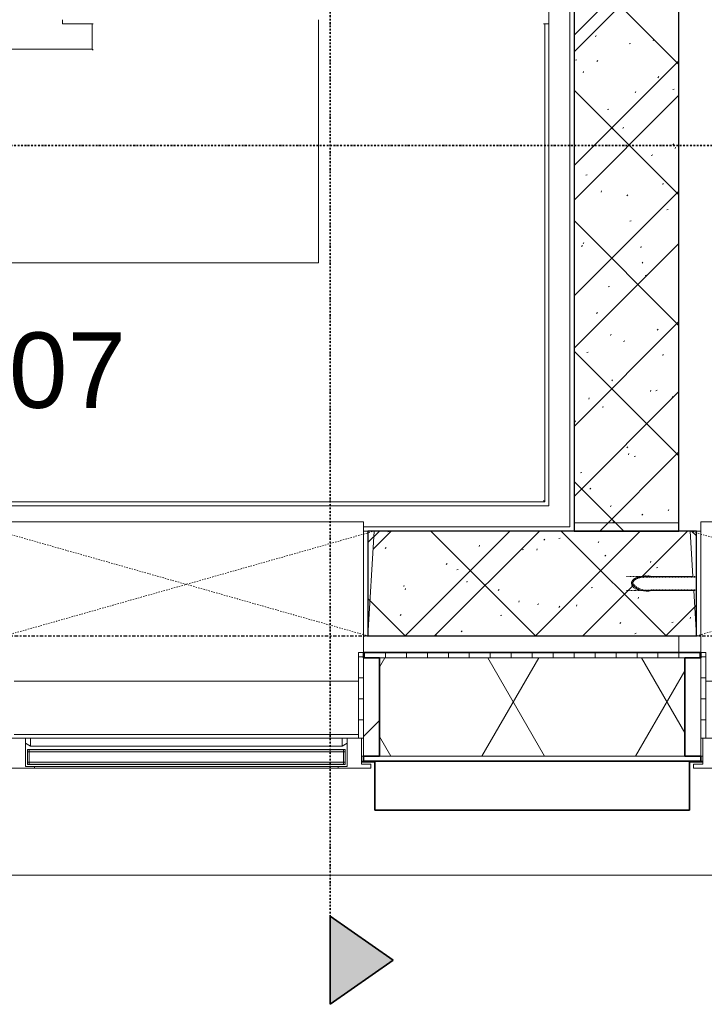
# Model space of a CAD drawing. Header units: millimetres. Extents: x -80560 to 110805, y -11020 to 52719.
# Tile 40 of 145: x 52497 to 54130, y 9121 to 11470. Entities that reach past the tile are written whole.
import ezdxf

# ---------------------------------------------------------------- set-up
doc = ezdxf.new("R2010")
doc.units = ezdxf.units.MM
for name, pattern in [('CENTER2', [20, 8, -4, 4, -4]), ('Dash', [6.35, 3.175, -3.175]), ('DASHDOT2', [8, 4, -2, 0, -2]), ('DASHED2-1', [3, 2, -1]), ('Hidden 1', [3.5, 2, -1.5])]:
    doc.linetypes.add(name, pattern=pattern)
for name, color, linetype, lineweight in [('A-DETL-MBND', 5, 'Continuous', 18), ('A-FLOR', 192, 'Continuous', 18), ('A-FLOR-OVHD', 1, 'DASHED2-1', 18), ('A-GENM', 13, 'Continuous', 18), ('A-GLAZ', 151, 'Continuous', 18), ('A-GLAZ-SILL', 1, 'Continuous', 18), ('A-WALL', 113, 'Continuous', 35), ('A-WALL-PATT', 111, 'Continuous', 35), ('G-ANNO-DIMS', 111, 'Continuous', 9), ('G-ANNO-SYMB', 111, 'Continuous', 9), ('I-WALL', 2, 'Continuous', 18), ('S-GRID', 1, 'Continuous', 9), ('S-STRS', 31, 'Continuous', 18), ('S-STRS-ANNO', 31, 'Continuous', 18)]:
    doc.layers.add(name, color=color, linetype=linetype, lineweight=lineweight)
doc.styles.add('Arial', font='arial.ttf', dxfattribs={"height": 180})
pattern_1 = [(45, (0, 0), (-176.7767, 176.7767), []), (17, (0, 0), (51.37877, 156.87645), [3.353, -159.647, 3.353, -88.647, -134]), (17, (0, 0), (51.37877, 156.87645), [-255, 3.353, -130.647]), (48, (0, 0), (-36.014, 160.26226), [3.353, -158.647, 3.353, -160.647, -132]), (48, (0, 0), (-36.014, 160.26226), [-326, 3.353, -128.647]), (71, (0, 0), (-94.825, 133.12483), [3.353, -156.647, 3.353, -87.247, -131]), (71, (0, 0), (-94.825, 133.12483), [-250.6, 3.353, -127.647])]
pattern_2 = [(0, (0, 0), (0, 50), [])]

# ---------------------------------------------------------------- blocks, each defined once
blk = doc.blocks.new('19112_SW_LeonardoCollege_R2020_rvt-1-DO_03 derde verdieping')
at = {"layer": 'A-WALL-PATT', "lineweight": 5}
h = blk.add_hatch(dxfattribs=at)
h.set_pattern_fill('FP_169', color=10, angle=45, style=0, pattern_type=2)
h.set_pattern_definition([(135, (29175, 14167.5), (-155.563, -155.563), []), (225, (29175, 14167.5), (155.563, -155.563), [])])
h.paths.add_polyline_path([(29175, 10250), (29175, 18085), (28925, 18085), (28925, 10250), (29028.3, 10250)], flags=0)
h = blk.add_hatch(dxfattribs=at)
h.set_pattern_fill('FP_170', color=10, angle=45, style=0, pattern_type=2)
h.set_pattern_definition([(45, (28837.5, 10000), (-155.563, 155.563), []), (135, (28837.5, 10000), (-155.563, -155.563), [])])
h.paths.add_polyline_path([(31600, 10000), (31600, 10250), (30083, 10250), (30083, 10000), (31377.7, 10000)], flags=0)
h.paths.add_polyline_path([(29028.3, 10000), (29217, 10000), (29217, 10250), (28433, 10250), (28433, 10000), (28734.6, 10000)], flags=0)
h.paths.add_polyline_path([(27567, 10000), (27567, 10250), (26075, 10250), (26075, 10000), (27559.9, 10000)], flags=0)
at = {"layer": 'A-WALL', "color": 250, "lineweight": 9}
for p, q in [((28423, 10250), (28433, 10250)), ((29217, 10250), (29227, 10250)), ((28433, 10000), (28423, 10000)), ((29227, 10000), (29217, 10000))]:
    blk.add_line(p, q, dxfattribs=at)
at = {"layer": 'A-WALL', "color": 50, "lineweight": 25}
for p, q in [((29217, 10250), (28433, 10250)), ((28433, 10250), (28433, 10000)), ((29217, 10000), (29217, 10250)), ((28433, 10000), (29217, 10000))]:
    blk.add_line(p, q, dxfattribs=at)
at = {"layer": 'I-WALL', "color": 50, "lineweight": 25}
for p, q in [((28925, 18085), (28925, 10250)), ((29175, 10250), (29175, 18085)), ((28925, 10250), (29175, 10250))]:
    blk.add_line(p, q, dxfattribs=at)
blk = doc.blocks.new('MB 31 Wandsparing - 866 x 1634-3275055-DO_03 derde verdieping')
at = {"layer": 'A-GENM', "linetype": 'Dash', "lineweight": 9}
for p, q in [((-456.2, 125), (424.8, -125)), ((-441.2, -125), (439.8, 125))]:
    blk.add_line(p, q, dxfattribs=at)
blk = doc.blocks.new('MB 23 Gain Inno _onder element_ - ø63 x 900-3694771-DO_03 derde verdieping')
at = {"layer": 'A-GENM', "linetype": 'Hidden 1', "lineweight": 13}
for p, q in [((-17, 167), (-15, 167)), ((-17, 60), (-17, 167)), ((-15, 167), (-15, 60)), ((15, 60), (15, 167)), ((15, 167), (17, 167)), ((17, 167), (17, 60))]:
    blk.add_line(p, q, dxfattribs=at)
at = {"layer": 'A-GENM', "linetype": 'Hidden 1', "lineweight": 13, "flags": 128}
for points in [[(-17, 0), (-17, 0.2), (-17, 0.4), (-17, 0.8), (-17, 1.2), (-17, 1.7), (-17, 2.3), (-17, 3), (-17, 3.8), (-17, 4.7), (-17, 5.7), (-17, 6.8), (-17, 7.9), (-17, 9.2), (-17, 10.5), (-17, 11.9), (-17, 13.3), (-17, 14.9), (-17, 16.5), (-17, 18.2), (-17, 20), (-17, 21.8), (-17, 23.7), (-17, 25.6), (-17, 27.6), (-17, 29.6), (-17, 31.7), (-17, 33.9), (-17, 36), (-17, 38.3), (-17, 40.5), (-17, 42.8), (-17, 45.1), (-17, 47.4), (-17, 49.8), (-17, 52.2), (-17, 54.6), (-17, 57), (-17, 59.4), (-17, 60)], [(17, 60), (17, 57.6), (17, 55.2), (17, 52.8), (17, 50.4), (17, 48.1), (17, 45.7), (17, 43.4), (17, 41.1), (17, 38.9), (17, 36.6), (17, 34.4), (17, 32.3), (17, 30.2), (17, 28.1), (17, 26.1), (17, 24.2), (17, 22.3), (17, 20.4), (17, 18.7), (17, 17), (17, 15.3), (17, 13.8), (17, 12.3), (17, 10.8), (17, 9.5), (17, 8.3), (17, 7.1), (17, 6), (17, 5), (17, 4.1), (17, 3.3), (17, 2.5), (17, 1.9), (17, 1.3), (17, 0.9), (17, 0.5), (17, 0.2), (17, 0.1), (17, 0)]]:
    blk.add_lwpolyline(points, dxfattribs=at)
at = {"layer": 'A-GENM', "linetype": 'Hidden 1', "lineweight": 13}
for points in [[(-15, 60), (-17, 51.1), (-16.4, 34.7), (-7, 21.1), (0, 15)], [(17, 60), (19.2, 50.3), (18.5, 32.5), (7.9, 18.1), (0, 11.7)]]:
    blk.add_open_spline(points, degree=3, dxfattribs=at)
for points, knots in [([(0, 11.7), (-0.7, 11.8), (-2.1, 12.1), (-4, 12.6), (-5.5, 13.3), (-6.6, 13.9), (-7.4, 14.5), (-8.1, 15.1), (-9.1, 16), (-10.2, 17.3), (-11.1, 18.7), (-11.7, 19.7), (-12.1, 20.3), (-12.3, 20.7), (-12.6, 21.1), (-12.8, 21.7), (-13.3, 22.8), (-13.9, 24.3), (-14.4, 26), (-14.8, 27.2), (-15.1, 28.2), (-15.3, 29.2), (-15.6, 30.5), (-15.9, 32.1), (-16.1, 34.1), (-16.4, 36.1), (-16.6, 38.1), (-16.7, 40.1), (-16.8, 42.1), (-16.9, 44.1), (-16.9, 46.1), (-17, 48.8), (-17, 53.4), (-17, 57.4), (-17, 60)], [0, 0, 0, 0, 0.035714, 0.071429, 0.107143, 0.125, 0.142857, 0.160714, 0.178571, 0.214286, 0.25, 0.267857, 0.276786, 0.285714, 0.294643, 0.303571, 0.321429, 0.357143, 0.392857, 0.410714, 0.428571, 0.446429, 0.464286, 0.5, 0.535714, 0.571429, 0.607143, 0.642857, 0.678571, 0.714286, 0.75, 0.785714, 0.857143, 1, 1, 1, 1]), ([(0, 15), (0.7, 15.1), (1.9, 15.3), (3.7, 15.9), (5, 16.6), (5.9, 17.1), (6.4, 17.4), (6.8, 17.8), (7.4, 18.3), (8.2, 19.1), (9.2, 20.4), (10, 21.7), (10.5, 22.7), (10.8, 23.2), (11, 23.6), (11.2, 24.1), (11.5, 24.6), (11.9, 25.6), (12.4, 27), (12.8, 28.5), (13.2, 29.7), (13.4, 30.6), (13.6, 31.5), (13.8, 32.7), (14.1, 34.2), (14.3, 36.1), (14.5, 37.9), (14.6, 39.8), (14.8, 41.6), (14.8, 43.5), (14.9, 45.3), (14.9, 47.2), (15, 49.6), (15, 53.9), (15, 57.6), (15, 60)], [0, 0, 0, 0, 0.035714, 0.071429, 0.107143, 0.125, 0.133929, 0.142857, 0.160714, 0.178571, 0.214286, 0.25, 0.267857, 0.276786, 0.285714, 0.294643, 0.303571, 0.321429, 0.357143, 0.392857, 0.410714, 0.428571, 0.446429, 0.464286, 0.5, 0.535714, 0.571429, 0.607143, 0.642857, 0.678571, 0.714286, 0.75, 0.785714, 0.857143, 1, 1, 1, 1])]:
    blk.add_open_spline(points, degree=3, knots=knots, dxfattribs=at)
blk = doc.blocks.new('95251-Leonardo College Leiden_rvt-1-DO_03 derde verdieping')
at = {"layer": 'A-WALL-PATT', "lineweight": 9}
h = blk.add_hatch(dxfattribs=at)
h.set_pattern_fill('FP_184', color=55, style=0, pattern_type=2)
h.set_pattern_definition(pattern_1)
h.paths.add_polyline_path([(29028.3, 10270), (29175, 10270), (29175, 14242.5), (29170, 14242.5), (29170, 14292.5), (28930, 14292.5), (28930, 14242.5), (28925, 14242.5), (28925, 10270)], flags=0)
h = blk.add_hatch(dxfattribs=at)
h.set_pattern_fill('FP_184', color=55, style=0, pattern_type=2)
h.set_pattern_definition(pattern_1)
h.paths.add_polyline_path([(31377.7, 10000), (31600, 10000), (31600, 10250), (31492, 10250), (31491, 10158.3), (31475, 10136.7), (31467.6, 10139.5), (31462.7, 10145.7), (31459.9, 10153.2), (31458.1, 10169.1), (31458, 10250), (31187, 10250), (31186, 10158.3), (31170, 10136.7), (31162.6, 10139.5), (31157.4, 10146.5), (31154.9, 10153.2), (31153.1, 10169.1), (31153, 10250), (30987, 10250), (30986, 10158.3), (30970, 10136.7), (30962.6, 10139.5), (30957.7, 10145.7), (30954.9, 10153.2), (30953.1, 10169.1), (30953, 10250), (30098, 10250), (30083, 10000), (31084, 10000)], flags=0)
h.paths.add_polyline_path([(29028.3, 10000), (29217, 10000), (29210.5, 10108), (29083.3, 10109), (29061.7, 10125), (29064.5, 10132.4), (29070.7, 10137.3), (29078.2, 10140.1), (29094.1, 10141.9), (29175.1, 10142), (29208.5, 10142), (29202, 10250), (28448, 10250), (28433, 10000), (28734.6, 10000)], flags=0)
h.paths.add_polyline_path([(26385.2, 10000), (26408, 10000), (26409, 10091.7), (26425, 10113.3), (26432.4, 10110.5), (26437.3, 10104.3), (26440.1, 10096.8), (26441.9, 10080.9), (26442, 10000), (26608, 10000), (26609, 10091.7), (26625, 10113.3), (26632.9, 10109.8), (26637.3, 10104.3), (26640.1, 10096.8), (26641.9, 10080.9), (26642, 10000), (27567, 10000), (27552, 10250), (26080, 10250), (26080, 10200), (26075, 10200), (26075, 10142), (26166.7, 10141), (26188.3, 10125), (26185.5, 10117.6), (26179.3, 10112.7), (26171.8, 10109.9), (26155.9, 10108.1), (26075, 10108), (26075, 10000), (26091.6, 10000)], flags=0)
at = {"layer": 'A-DETL-MBND', "color": 191, "lineweight": 9}
for p, q in [((27705, 11460), (27705, 11470)), ((27705, 11460), (27775, 11460)), ((27775, 11460), (27777.7, 11460)), ((27775, 11400), (27775, 11460)), ((28852.3, 11460), (28855, 11460)), ((28855, 11460), (28865, 11460)), ((28855, 11460), (28855, 10320)), ((27475, 11400), (27775, 11400)), ((27777.7, 11397.3), (27775, 11400)), ((28855, 10320), (27523, 10320)), ((28855, 10320), (28852.3, 10322.7))]:
    blk.add_line(p, q, dxfattribs=at)
at = {"layer": 'A-WALL', "color": 130, "lineweight": 5}
for p, q in [((28925, 14242.5), (28925, 10270)), ((29175, 10270), (29175, 14242.5)), ((28925, 10270), (29175, 10270)), ((28448, 10250), (28433, 10000)), ((29202, 10250), (28448, 10250)), ((29208.5, 10142), (29202, 10250)), ((29110, 10142), (29208.5, 10142)), ((29210.5, 10108), (29110, 10108)), ((29217, 10000), (29210.5, 10108)), ((28433, 10000), (29217, 10000))]:
    blk.add_line(p, q, dxfattribs=at)
blk.add_open_spline([(29061.7, 10125), (29061.8, 10125.7), (29062.1, 10127.1), (29062.6, 10129), (29063.3, 10130.5), (29063.9, 10131.6), (29064.5, 10132.4), (29065.1, 10133.1), (29066, 10134.1), (29067.3, 10135.2), (29068.7, 10136.1), (29069.7, 10136.7), (29070.3, 10137.1), (29070.7, 10137.3), (29071.1, 10137.6), (29071.7, 10137.8), (29072.8, 10138.3), (29074.3, 10138.9), (29076, 10139.4), (29077.2, 10139.8), (29078.2, 10140.1), (29079.2, 10140.3), (29080.5, 10140.6), (29082.1, 10140.9), (29084.1, 10141.1), (29086.1, 10141.4), (29088.1, 10141.6), (29090.1, 10141.7), (29092.1, 10141.8), (29094.1, 10141.9), (29096.1, 10141.9), (29098.8, 10142), (29103.4, 10142), (29107.4, 10142), (29110, 10142)], degree=3, knots=[0, 0, 0, 0, 0.035714, 0.071429, 0.107143, 0.125, 0.142857, 0.160714, 0.178571, 0.214286, 0.25, 0.267857, 0.276786, 0.285714, 0.294643, 0.303571, 0.321429, 0.357143, 0.392857, 0.410714, 0.428571, 0.446429, 0.464286, 0.5, 0.535714, 0.571429, 0.607143, 0.642857, 0.678571, 0.714286, 0.75, 0.785714, 0.857143, 1, 1, 1, 1], dxfattribs=at)
for points in [[(29083.3, 10109), (29075.3, 10111.8), (29068.1, 10117.1), (29061.7, 10125)], [(29110, 10108), (29100.6, 10105.9), (29092, 10106.1), (29084.2, 10108.7)]]:
    blk.add_open_spline(points, degree=3, dxfattribs=at)
at = {"color": 191, "lineweight": 9}
for p in [(28008.2, 10125), (29658.2, 10125)]:
    blk.add_blockref('MB 31 Wandsparing - 866 x 1634-3275055-DO_03 derde verdieping', p, dxfattribs=at)
at = {"color": 191, "lineweight": 9, "extrusion": (0, 0, -1), "rotation": 90.00000000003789}
blk.add_blockref('MB 23 Gain Inno _onder element_ - ø63 x 900-3694771-DO_03 derde verdieping', (-29050, 10125), dxfattribs=at)
blk = doc.blocks.new('Basic Wall _ 41_WA_n3o_cladding_vertikaal_random_100mm_oorspronkelijk - ___-31301049-DO_03 derde verdieping')
at = {"layer": 'A-WALL', "lineweight": 18}
for p, q in [((28418, 9701), (28423, 9701)), ((28418, 9699), (28450, 9699)), ((29200, 9699), (29232, 9699)), ((29227, 9701), (29232, 9701)), ((53921, 9429), (9429, 9429))]:
    blk.add_line(p, q, dxfattribs=at)
blk = doc.blocks.new('merk 900 vast glas shadowbox - merk 900 vast glas shadowbox-32549056-DO_03 derde verdieping')
at = {"layer": 'A-GLAZ'}
for p, q in [((-362, 0), (-440, 0)), ((-440, 0), (-440, -10)), ((-362, -4), (-362, 0)), ((440, 0), (362, 0)), ((362, 0), (362, -4)), ((440, -10), (440, 0)), ((-440, -10), (-418, -10)), ((-418, -10), (-418, -72)), ((-384, -72), (-384, -4)), ((-384, -4), (-362, -4)), ((362, -4), (384, -4)), ((384, -4), (384, -72)), ((418, -72), (418, -10)), ((418, -10), (440, -10)), ((-418, -72), (-384, -72)), ((384, -72), (418, -72))]:
    blk.add_line(p, q, dxfattribs=at)
at = {"layer": 'A-GLAZ-SILL'}
for p, q in [((362, 0), (-362, 0)), ((362, -4), (-362, -4))]:
    blk.add_line(p, q, dxfattribs=at)
blk = doc.blocks.new('NLRS_41_GM_WPB_spouwlat-SH_generiek_ISR - 235x38-33889711-DO_03 derde verdieping')
at = {"layer": 'A-GENM'}
for p, q in [((29227, 9948), (29189, 9948)), ((29189, 9948), (29189, 9713)), ((29227, 9713), (29227, 9948)), ((29189, 9713), (29227, 9713))]:
    blk.add_line(p, q, dxfattribs=at)
blk = doc.blocks.new('41_dagkanten_SH_generiek_ISR - 12x204_5-33889713-DO_03 derde verdieping')
at = {"layer": 'A-GENM'}
h = blk.add_hatch(dxfattribs=at)
h.set_pattern_fill('FP_57', color=256, style=0, pattern_type=2)
h.set_pattern_definition(pattern_2)
h.paths.add_polyline_path([(29227, 9756), (29239, 9756), (29239, 9960.5), (29227, 9960.5), (29227, 9922.4)], flags=0)
for p, q in [((29239, 9960.5), (29227, 9960.5)), ((29227, 9960.5), (29227, 9756)), ((29239, 9756), (29239, 9960.5)), ((29227, 9756), (29232, 9756))]:
    blk.add_line(p, q, dxfattribs=at)
blk = doc.blocks.new('NLRS_41_GM_WPB_spouwlat-SH_generiek_ISR - 235x38-V149-DO_03 derde verdieping')
at = {"layer": 'A-GENM'}
h = blk.add_hatch(dxfattribs=at)
h.set_pattern_fill('FP_56', color=256, style=0, pattern_type=2)
h.set_pattern_definition([(45, (0, 0), (-141.4214, 141.4214), [])])
h.paths.add_polyline_path([(28461, 9713), (28461, 9948), (28423, 9948), (28423, 9713), (28440.9, 9713)], flags=0)
for p, q in [((28461, 9948), (28423, 9948)), ((28423, 9948), (28423, 9713)), ((28461, 9713), (28461, 9948)), ((28423, 9713), (28461, 9713))]:
    blk.add_line(p, q, dxfattribs=at)
blk = doc.blocks.new('41_dagkanten_SH_generiek_ISR - 12x204_5-V150-DO_03 derde verdieping')
at = {"layer": 'A-GENM'}
h = blk.add_hatch(dxfattribs=at)
h.set_pattern_fill('FP_57', color=256, style=0, pattern_type=2)
h.set_pattern_definition(pattern_2)
h.paths.add_polyline_path([(28423, 9756), (28423, 9960.5), (28411, 9960.5), (28411, 9756), (28418, 9756)], flags=0)
for p, q in [((28423, 9960.5), (28411, 9960.5)), ((28411, 9960.5), (28411, 9756)), ((28423, 9756), (28423, 9960.5)), ((28418, 9756), (28423, 9756))]:
    blk.add_line(p, q, dxfattribs=at)
blk = doc.blocks.new('31_n3o_gevelopening_vensterbank - 380x15-32538877-DO_03 derde verdieping')
at = {"layer": 'A-GENM'}
for p, q in [((0, -311.5), (0, 0)), ((0, 0), (846, 0)), ((846, 0), (846, -311.5)), ((12, -380), (834, -380))]:
    blk.add_line(p, q, dxfattribs=at)
blk = doc.blocks.new('31_n3o_gevelopening_vensterbank - 380x15-V227-DO_03 derde verdieping')
at = {"layer": 'A-GENM'}
for p, q in [((0, -311.5), (0, 0)), ((0, 0), (846, 0)), ((846, 0), (846, -311.5)), ((12, -380), (834, -380))]:
    blk.add_line(p, q, dxfattribs=at)
blk = doc.blocks.new('30_n3o_RT72_glas met glaslat - Type 1-33567359-DO_03 derde verdieping')
at = {"layer": 'A-GENM'}
for points in [[(379, -5), (-379, -5), (-379, -11), (379, -11)], [(379, -35), (-379, -35), (-379, -41), (379, -41)]]:
    blk.add_hatch(color=256, dxfattribs=at).paths.add_polyline_path(points, flags=0)
for p, q in [((379, -5), (-379, -5)), ((-379, -5), (-379, -11)), ((-375, -5), (-379, -5)), ((-379, -5), (-379, -41)), ((-379, -11), (379, -11)), ((-375, -41), (-375, -5)), ((379, -5), (375, -5)), ((375, -5), (375, -41)), ((379, -11), (379, -5)), ((379, -41), (379, -5)), ((379, -35), (-379, -35)), ((-379, -35), (-379, -41)), ((-379, -41), (379, -41)), ((-379, -41), (-375, -41)), ((375, -41), (379, -41)), ((379, -41), (379, -35))]:
    blk.add_line(p, q, dxfattribs=at)
blk = doc.blocks.new('DPWP_30_n3o_RT72_glas met glaslat Frame1 - Type 1-33567362-DO_03 derde verdieping')
at = {"layer": 'A-GENM'}
for p, q in [((-372, -7.8), (-384, -15)), ((372, -7.8), (-372, -7.8)), ((-372, -7.8), (-372, -27)), ((-372, -27), (-372, -7.8)), ((372, -27), (372, -7.8)), ((384, -15), (372, -7.8)), ((372, -7.8), (372, -27)), ((-384, -27), (-372, -27)), ((-372, -27), (372, -27)), ((372, -27), (384, -27))]:
    blk.add_line(p, q, dxfattribs=at)
blk = doc.blocks.new('Section - 00_n3o_sectionmark_detailaanduiding-325618-DO_03 derde verdieping')
at = {"layer": 'G-ANNO-SYMB'}
blk.add_hatch(color=256, dxfattribs=at).paths.add_polyline_path([(0, 0), (1.05, 1.5), (2.101, 0)], flags=0)
at = {"layer": 'G-ANNO-SYMB', "linetype": 'DASHDOT2', "lineweight": 35}
for p, q in [((1.05, 1.5), (0, 0)), ((2.101, 0), (1.05, 1.5)), ((0, 0), (2.101, 0))]:
    blk.add_line(p, q, dxfattribs=at)

msp = doc.modelspace()

# ---------------------------------------------------------------- hatches: boundary and pattern name
at = {"layer": 'A-WALL-PATT', "lineweight": 18}
h = msp.add_hatch(dxfattribs=at)
h.set_pattern_fill('FP_55', color=256, angle=90, style=0, pattern_type=2)
h.set_pattern_definition([(90, (56569.82, 9701), (-50, -2e-13), [])])
h.paths.add_polyline_path([(77205.8, 9948), (78296.8, 9948), (78296.8, 9960.5), (77167.8, 9960.5), (77167.8, 9948)], flags=0)
h.paths.add_polyline_path([(75421.8, 9948), (75421.8, 9960.5), (74917.8, 9960.5), (74917.8, 9948), (75383.8, 9948)], flags=0)
h.paths.add_polyline_path([(73133.8, 9948), (73171.8, 9948), (73171.8, 9960.5), (72217.8, 9960.5), (72217.8, 9948), (73011.8, 9948)], flags=0)
h.paths.add_polyline_path([(71371.8, 9948), (71371.8, 9960.5), (69517.8, 9960.5), (69517.8, 9948), (71333.8, 9948)], flags=0)
h.paths.add_polyline_path([(67771.8, 9948), (67771.8, 9960.5), (65017.8, 9960.5), (65017.8, 9948), (67733.8, 9948)], flags=0)
h.paths.add_polyline_path([(62371.8, 9948), (62371.8, 9960.5), (61417.8, 9960.5), (61417.8, 9948), (62333.8, 9948)], flags=0)
h.paths.add_polyline_path([(57153.5, 9948), (57421.8, 9948), (57421.8, 9960.5), (54967.9, 9960.5), (54967.9, 9948), (56566.2, 9948)], flags=0)
h.paths.add_polyline_path([(59502.9, 9948), (59671.8, 9948), (59671.8, 9960.5), (59167.8, 9960.5), (59167.8, 9948), (59205.8, 9948)], flags=0)
h.paths.add_polyline_path([(51573.7, 9948), (52471.8, 9948), (52471.8, 9960.5), (50617.8, 9960.5), (50617.8, 9948), (51426.9, 9948)], flags=0)
h.paths.add_polyline_path([(54121.9, 9948), (54121.9, 9960.5), (53317.8, 9960.5), (53317.8, 9948), (54083.9, 9948)], flags=0)
h.paths.add_polyline_path([(47971.8, 9948), (47971.8, 9960.5), (47017.8, 9960.5), (47017.8, 9948), (47933.8, 9948)], flags=0)
h.paths.add_polyline_path([(46171.8, 9948), (46171.8, 9960.5), (45217.8, 9960.5), (45217.8, 9948), (46133.8, 9948)], flags=0)
h.paths.add_polyline_path([(44371.8, 9948), (44371.8, 9960.5), (42517.8, 9960.5), (42517.8, 9948), (44333.8, 9948)], flags=0)
h.paths.add_polyline_path([(40771.8, 9948), (40771.8, 9960.5), (39367.8, 9960.5), (39367.8, 9948), (40733.8, 9948)], flags=0)
h.paths.add_polyline_path([(36596.5, 9948), (36721.8, 9948), (36721.8, 9960.5), (34842.8, 9960.5), (34842.8, 9948), (36009.1, 9948)], flags=0)
h = msp.add_hatch(dxfattribs=at)
h.set_pattern_fill('FP_2', color=256, style=0, pattern_type=2)
h.set_pattern_definition([(60, (24894.82, 0), (-274.963, 158.75), []), (120, (24894.82, 0), (-274.963, -158.75), [])])
h.paths.add_polyline_path([(75383.8, 9713), (75383.8, 9948), (74955.8, 9948), (74955.8, 9713), (75361.2, 9713)], flags=0)
h.paths.add_polyline_path([(78531.8, 9713), (78531.8, 9948), (77205.8, 9948), (77205.8, 9713), (78297.9, 9713)], flags=0)
h.paths.add_polyline_path([(73011.8, 9713), (73133.8, 9713), (73133.8, 9948), (72255.8, 9948), (72255.8, 9713), (72424.4, 9713)], flags=0)
h.paths.add_polyline_path([(71249.8, 9713), (71333.8, 9713), (71333.8, 9948), (69555.8, 9948), (69555.8, 9713), (70075.1, 9713)], flags=0)
h.paths.add_polyline_path([(67725.7, 9713), (67733.8, 9713), (67733.8, 9948), (65055.8, 9948), (65055.8, 9713), (67138.3, 9713)], flags=0)
h.paths.add_polyline_path([(62333.8, 9713), (62333.8, 9948), (61455.8, 9948), (61455.8, 9713), (62145.9, 9713)], flags=0)
h.paths.add_polyline_path([(59633.8, 9713), (59633.8, 9948), (59205.8, 9948), (59205.8, 9713), (59502.9, 9713)], flags=0)
h.paths.add_polyline_path([(57383.8, 9713), (57383.8, 9948), (55005.9, 9948), (55005.9, 9713), (57153.5, 9713)], flags=0)
h.paths.add_polyline_path([(54083.9, 9713), (54083.9, 9948), (53355.8, 9948), (53355.8, 9713), (53923.1, 9713)], flags=0)
h.paths.add_polyline_path([(52433.8, 9713), (52433.8, 9948), (50655.8, 9948), (50655.8, 9713), (51867.4, 9713)], flags=0)
h.paths.add_polyline_path([(47756, 9713), (47933.8, 9713), (47933.8, 9948), (47055.8, 9948), (47055.8, 9713), (47168.7, 9713)], flags=0)
h.paths.add_polyline_path([(45994, 9713), (46133.8, 9713), (46133.8, 9948), (45255.8, 9948), (45255.8, 9713), (45406.6, 9713)], flags=0)
h.paths.add_polyline_path([(44333.8, 9713), (44333.8, 9948), (42555.8, 9948), (42555.8, 9713), (44231.9, 9713)], flags=0)
h.paths.add_polyline_path([(40707.9, 9713), (40733.8, 9713), (40733.8, 9948), (39405.8, 9948), (39405.8, 9713), (40120.5, 9713)], flags=0)
h.paths.add_polyline_path([(36683.8, 9713), (36683.8, 9948), (34607.8, 9948), (34607.8, 9713), (36596.5, 9713)], flags=0)
h = msp.add_hatch(dxfattribs=at)
h.set_pattern_fill('FP_54', color=256, style=0, pattern_type=2)
h.set_pattern_definition([(0, (56569.82, 9701), (2e-14, 50), [])])
h.paths.add_polyline_path([(78543.8, 9701), (78543.8, 9713), (77167.8, 9713), (77167.8, 9701), (78297.9, 9701)], flags=0)
h.paths.add_polyline_path([(74917.8, 9701), (75421.8, 9701), (75421.8, 9713), (74917.8, 9713)], flags=0)
h.paths.add_polyline_path([(71371.8, 9701), (71371.8, 9713), (69517.8, 9713), (69517.8, 9701), (71249.8, 9701)], flags=0)
h.paths.add_polyline_path([(72217.8, 9701), (73171.8, 9701), (73171.8, 9713), (72217.8, 9713)], flags=0)
h.paths.add_polyline_path([(66551, 9701), (67771.8, 9701), (67771.8, 9713), (65017.8, 9713), (65017.8, 9701), (65376.3, 9701)], flags=0)
h.paths.add_polyline_path([(61852.3, 9701), (62371.8, 9701), (62371.8, 9713), (61417.8, 9713), (61417.8, 9701), (61558.6, 9701)], flags=0)
h.paths.add_polyline_path([(59209.2, 9701), (59671.8, 9701), (59671.8, 9713), (59167.8, 9713), (59167.8, 9701)], flags=0)
h.paths.add_polyline_path([(56566.2, 9701), (57421.8, 9701), (57421.8, 9713), (54967.9, 9713), (54967.9, 9701), (55978.8, 9701)], flags=0)
h.paths.add_polyline_path([(53335.8, 9701), (54121.9, 9701), (54121.9, 9713), (53317.8, 9713), (53317.8, 9701)], flags=0)
h.paths.add_polyline_path([(52454.8, 9701), (52471.8, 9701), (52471.8, 9713), (50617.8, 9713), (50617.8, 9701), (51867.4, 9701)], flags=0)
h.paths.add_polyline_path([(47756, 9701), (47971.8, 9701), (47971.8, 9713), (47017.8, 9713), (47017.8, 9701), (47168.7, 9701)], flags=0)
h.paths.add_polyline_path([(45406.6, 9701), (46171.8, 9701), (46171.8, 9713), (45217.8, 9713), (45217.8, 9701)], flags=0)
h.paths.add_polyline_path([(42517.8, 9701), (44371.8, 9701), (44371.8, 9713), (42517.8, 9713)], flags=0)
h.paths.add_polyline_path([(40707.9, 9701), (40771.8, 9701), (40771.8, 9713), (39367.8, 9713), (39367.8, 9701), (40120.5, 9701)], flags=0)
h.paths.add_polyline_path([(36009.1, 9701), (36721.8, 9701), (36721.8, 9713), (34595.8, 9713), (34595.8, 9701), (35421.8, 9701)], flags=0)

# ---------------------------------------------------------------- linework, layer by layer
at = {"layer": 'A-FLOR'}
msp.add_line((54069.8, 10000), (54069.8, 9960.5), dxfattribs=at)
at = {"layer": 'A-FLOR-OVHD'}
msp.add_line((34323.8, 9429), (78815.8, 9429), dxfattribs=at)
at = {"layer": 'A-WALL'}
for p, q in [((54121.9, 9960.5), (53317.8, 9960.5)), ((53317.8, 9960.5), (53317.8, 9948)), ((54121.9, 9948), (54121.9, 9960.5)), ((53317.8, 9948), (53355.8, 9948)), ((53355.8, 9948), (53355.8, 9713)), ((54083.9, 9713), (54083.9, 9948)), ((54083.9, 9948), (54121.9, 9948)), ((53355.8, 9713), (53317.8, 9713)), ((53317.8, 9713), (53317.8, 9701)), ((54121.9, 9713), (54083.9, 9713)), ((54121.9, 9701), (54121.9, 9713)), ((53317.8, 9701), (54121.9, 9701)), ((53344.8, 9701), (53344.8, 9584)), ((54094.8, 9584), (54094.8, 9701)), ((53344.8, 9584), (54094.8, 9584))]:
    msp.add_line(p, q, dxfattribs=at)
at = {"layer": 'A-WALL', "lineweight": 18}
for p, q in [((53355.8, 9948), (54083.9, 9948)), ((53305.8, 9765), (52483.8, 9765)), ((53317.8, 9713), (53312.8, 9713)), ((53355.8, 9713), (54083.9, 9713)), ((54126.8, 9713), (54121.9, 9713))]:
    msp.add_line(p, q, dxfattribs=at)
at = {"layer": 'G-ANNO-SYMB', "linetype": 'DASHDOT2', "lineweight": 35}
for p, q in [((53238.2, 18430.2), (53238.2, 9121)), ((50605.2, 11170), (54580.3, 11170))]:
    msp.add_line(p, q, dxfattribs=at)
at = {"layer": 'S-GRID', "linetype": 'CENTER2', "lineweight": 25}
msp.add_line((29945.3, 10000), (110204.9, 10000), dxfattribs=at)
at = {"layer": 'S-STRS'}
for p, q in [((53759.8, 10310), (53759.8, 11528.4)), ((53809.8, 10260), (53809.8, 11528.4)), ((52417.8, 10310), (53759.8, 10310)), ((53317.8, 10260), (53809.8, 10260))]:
    msp.add_line(p, q, dxfattribs=at)
at = {"layer": 'S-STRS-ANNO'}
for p, q in [((53209.8, 10890), (53209.8, 11470)), ((51829.8, 10890), (53209.8, 10890))]:
    msp.add_line(p, q, dxfattribs=at)

# ---------------------------------------------------------------- block references
at = {"color": 250, "lineweight": 5}
for name in ['19112_SW_LeonardoCollege_R2020_rvt-1-DO_03 derde verdieping', '95251-Leonardo College Leiden_rvt-1-DO_03 derde verdieping']:
    msp.add_blockref(name, (24894.8, 0), dxfattribs=at)
at = {"layer": 'A-GENM'}
for name, p in [('31_n3o_gevelopening_vensterbank - 380x15-V227-DO_03 derde verdieping', (52471.8, 10272)), ('31_n3o_gevelopening_vensterbank - 380x15-32538877-DO_03 derde verdieping', (54121.8, 10272)), ('41_dagkanten_SH_generiek_ISR - 12x204_5-V150-DO_03 derde verdieping', (24894.8, 0)), ('41_dagkanten_SH_generiek_ISR - 12x204_5-33889713-DO_03 derde verdieping', (24894.8, 0)), ('NLRS_41_GM_WPB_spouwlat-SH_generiek_ISR - 235x38-V149-DO_03 derde verdieping', (24894.8, 0)), ('NLRS_41_GM_WPB_spouwlat-SH_generiek_ISR - 235x38-33889711-DO_03 derde verdieping', (24894.8, 0))]:
    msp.add_blockref(name, p, dxfattribs=at)
at = {"layer": 'A-GENM', "rotation": 180}
for name, p in [('DPWP_30_n3o_RT72_glas met glaslat Frame1 - Type 1-33567362-DO_03 derde verdieping', (52894.8, 9729)), ('30_n3o_RT72_glas met glaslat - Type 1-33567359-DO_03 derde verdieping', (52894.8, 9688))]:
    msp.add_blockref(name, p, dxfattribs=at)
at = {"layer": 'A-GLAZ', "rotation": 180}
for p in [(52894.8, 9684), (54544.8, 9684)]:
    msp.add_blockref('merk 900 vast glas shadowbox - merk 900 vast glas shadowbox-32549056-DO_03 derde verdieping', p, dxfattribs=at)
at = {"layer": 'A-WALL', "lineweight": 18}
msp.add_blockref('Basic Wall _ 41_WA_n3o_cladding_vertikaal_random_100mm_oorspronkelijk - ___-31301049-DO_03 derde verdieping', (24894.8, 0), dxfattribs=at)
at = {"layer": 'G-ANNO-SYMB', "linetype": 'DASHDOT2', "lineweight": 35, "extrusion": (0, 0, -1), "xscale": 99.99999999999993, "yscale": 99.99999999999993, "zscale": 99.99999999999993, "rotation": 90.00000000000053}
msp.add_blockref('Section - 00_n3o_sectionmark_detailaanduiding-325618-DO_03 derde verdieping', (-53238.2, 9121), dxfattribs=at)

# ---------------------------------------------------------------- texts
at = {"layer": 'G-ANNO-DIMS', "insert": (52044.9, 10723.9), "char_height": 180, "width": 843.994, "attachment_point": 1, "line_spacing_factor": 0.941778, "style": 'Arial'}
msp.add_mtext('+9007', dxfattribs=at)

doc.saveas('drawing.dxf')
